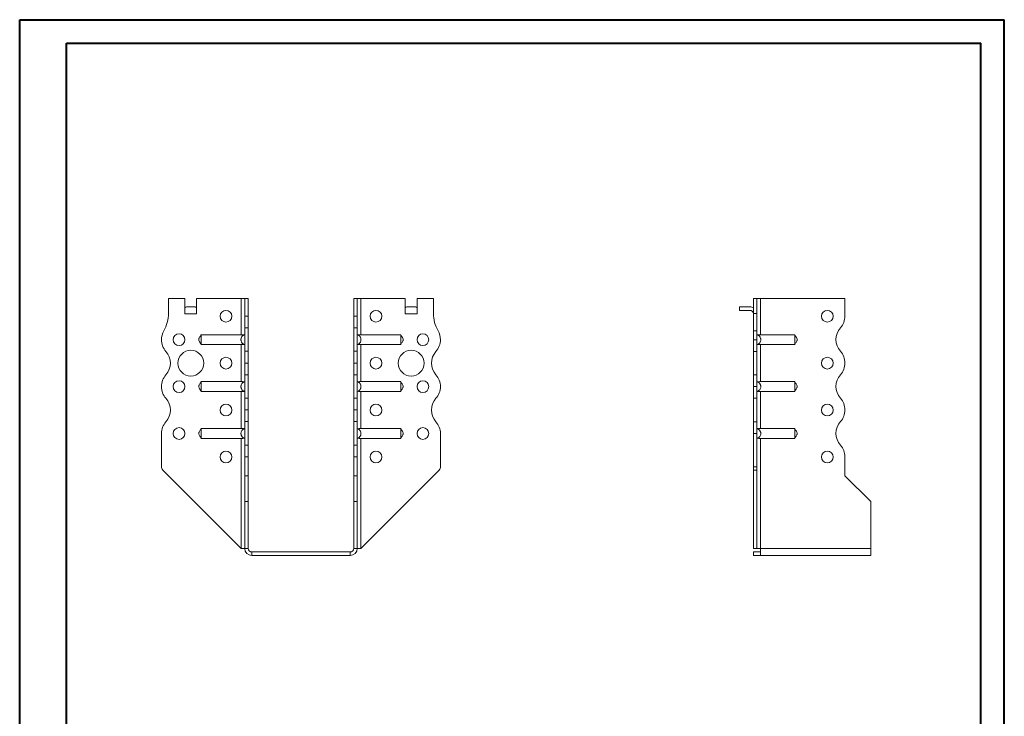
# Model space of a CAD drawing. Header units: millimetres. Extents: x 0 to 210, y 0 to 297.
# Tile 2 of 2: x 0 to 210, y 149 to 297. Entities that reach past the tile are written whole.
import ezdxf

# ---------------------------------------------------------------- set-up
doc = ezdxf.new("R2010")
doc.units = ezdxf.units.MM

msp = doc.modelspace()

# ---------------------------------------------------------------- linework, layer by layer
at = {"color": 7, "linetype": 'Continuous', "lineweight": 40}
for p, q in [((0.08, 0.21), (0.08, 297.21)), ((0.08, 297.21), (210.08, 297.21)), ((210.08, 0.21), (210.08, 297.21)), ((210.08, 292.21), (210.08, 297.21)), ((10.08, 292.21), (205.08, 292.21)), ((10.08, 5.21), (10.08, 292.21)), ((205.08, 5.21), (205.08, 292.21))]:
    msp.add_line(p, q, dxfattribs=at)
at = {"color": 7, "linetype": 'Continuous', "lineweight": 15}
for p, q in [((35.32, 237.75), (31.82, 237.75)), ((31.82, 237.75), (31.82, 234.61)), ((35.32, 234.5), (35.32, 237.75)), ((37.82, 234.5), (37.82, 237.75)), ((47.32, 237.75), (37.82, 237.75)), ((47.32, 237.75), (47.32, 230.06)), ((48.07, 237.75), (47.32, 237.75)), ((48.82, 237.75), (48.07, 237.75)), ((48.07, 234.03), (48.07, 237.75)), ((48.82, 234.03), (48.82, 237.75)), ((71.32, 237.75), (72.07, 237.75)), ((71.32, 234.03), (71.32, 237.75)), ((72.07, 234.03), (72.07, 237.75)), ((72.82, 237.75), (72.07, 237.75)), ((72.82, 230.06), (72.82, 237.75)), ((72.82, 237.75), (82.32, 237.75)), ((82.32, 234.5), (82.32, 237.75)), ((84.82, 234.5), (84.82, 237.75)), ((84.82, 237.75), (88.32, 237.75)), ((88.32, 237.75), (88.32, 234.61)), ((157.33, 237.75), (156.58, 237.75)), ((156.58, 237.75), (156.58, 234.61)), ((157.33, 237.75), (157.33, 234.61)), ((158.08, 237.75), (157.33, 237.75)), ((158.08, 230.06), (158.08, 237.75)), ((176.08, 237.75), (158.08, 237.75)), ((176.08, 234.03), (176.08, 237.75)), ((35.63, 236), (37.51, 236)), ((82.63, 236), (84.51, 236)), ((153.58, 236), (153.58, 235.25)), ((153.58, 236), (155.83, 236)), ((155.83, 235.25), (153.58, 235.25)), ((35.32, 234.5), (37.82, 234.5)), ((48.07, 234.03), (48.82, 234.03)), ((48.07, 231.53), (48.07, 234.03)), ((48.82, 234.03), (48.82, 231.53)), ((71.32, 234.03), (72.07, 234.03)), ((71.32, 231.53), (71.32, 234.03)), ((72.07, 234.03), (72.07, 231.53)), ((82.32, 234.5), (84.82, 234.5)), ((156.58, 234.61), (157.33, 234.61)), ((156.58, 230.87), (156.58, 234.61)), ((157.33, 234.61), (157.33, 230.87)), ((48.82, 231.53), (48.07, 231.53)), ((48.07, 231.53), (48.07, 226.53)), ((48.82, 226.53), (48.82, 231.53)), ((72.07, 231.53), (71.32, 231.53)), ((71.32, 226.53), (71.32, 231.53)), ((72.07, 226.53), (72.07, 231.53)), ((47.32, 230.06), (38.77, 230.06)), ((72.82, 230.06), (81.37, 230.06)), ((156.58, 229), (156.58, 230.87)), ((156.58, 230.87), (157.33, 230.87)), ((156.58, 229), (157.33, 229)), ((156.58, 226.5), (156.58, 229)), ((157.33, 230.87), (157.33, 229)), ((157.33, 229), (157.33, 226.5)), ((158.08, 230.06), (165.4, 230.06)), ((47.32, 227.95), (38.77, 227.95)), ((47.32, 227.95), (47.32, 220.06)), ((72.82, 227.95), (81.37, 227.95)), ((72.82, 220.06), (72.82, 227.95)), ((158.08, 227.95), (165.4, 227.95)), ((158.08, 220.06), (158.08, 227.95)), ((48.07, 226.53), (48.82, 226.53)), ((48.07, 224.03), (48.07, 226.53)), ((48.82, 226.53), (48.82, 224.03)), ((71.32, 226.53), (72.07, 226.53)), ((71.32, 224.03), (71.32, 226.53)), ((72.07, 226.53), (72.07, 224.03)), ((157.33, 226.5), (156.58, 226.5)), ((156.58, 221.5), (156.58, 226.5)), ((157.33, 221.5), (157.33, 226.5)), ((48.07, 224.03), (48.82, 224.03)), ((48.07, 221.53), (48.07, 224.03)), ((48.82, 224.03), (48.07, 224.03)), ((48.07, 224.03), (48.07, 224.03)), ((48.82, 224.03), (48.82, 221.53)), ((48.82, 224.03), (48.82, 224.03)), ((72.07, 224.03), (71.32, 224.03)), ((71.32, 224.03), (72.07, 224.03)), ((71.32, 221.53), (71.32, 224.03)), ((71.32, 224.03), (71.32, 224.03)), ((72.07, 224.03), (72.07, 221.53)), ((72.07, 224.03), (72.07, 224.03)), ((176.08, 224.03), (176.08, 224.03)), ((48.82, 221.53), (48.07, 221.53)), ((48.07, 221.53), (48.07, 216.53)), ((48.82, 216.53), (48.82, 221.53)), ((72.07, 221.53), (71.32, 221.53)), ((71.32, 216.53), (71.32, 221.53)), ((72.07, 216.53), (72.07, 221.53)), ((156.58, 221.5), (157.33, 221.5)), ((156.58, 219), (156.58, 221.5)), ((157.33, 221.5), (157.33, 219)), ((47.32, 220.06), (38.77, 220.06)), ((72.82, 220.06), (81.37, 220.06)), ((89.82, 219), (89.82, 219)), ((157.33, 219), (156.58, 219)), ((156.58, 216.5), (156.58, 219)), ((157.33, 219), (157.33, 216.5)), ((158.08, 220.06), (165.4, 220.06)), ((47.32, 217.95), (38.77, 217.95)), ((47.32, 217.95), (47.32, 210.06)), ((48.07, 216.53), (48.82, 216.53)), ((48.07, 214.03), (48.07, 216.53)), ((48.82, 216.53), (48.82, 214.03)), ((71.32, 216.53), (72.07, 216.53)), ((71.32, 214.03), (71.32, 216.53)), ((72.07, 216.53), (72.07, 214.03)), ((72.82, 217.95), (81.37, 217.95)), ((72.82, 210.06), (72.82, 217.95)), ((157.33, 216.5), (156.58, 216.5)), ((156.58, 211.5), (156.58, 216.5)), ((157.33, 211.5), (157.33, 216.5)), ((158.08, 217.95), (165.4, 217.95)), ((158.08, 210.06), (158.08, 217.95)), ((48.07, 214.03), (48.82, 214.03)), ((48.07, 211.53), (48.07, 214.03)), ((48.82, 214.03), (48.07, 214.03)), ((48.07, 214.03), (48.07, 214.03)), ((48.82, 214.03), (48.82, 211.53)), ((48.82, 214.03), (48.82, 214.03)), ((71.32, 214.03), (72.07, 214.03)), ((71.32, 211.53), (71.32, 214.03)), ((72.07, 214.03), (71.32, 214.03)), ((71.32, 214.03), (71.32, 214.03)), ((72.07, 214.03), (72.07, 211.53)), ((72.07, 214.03), (72.07, 214.03)), ((176.08, 214.03), (176.08, 214.03)), ((47.32, 210.06), (38.77, 210.06)), ((48.82, 211.53), (48.07, 211.53)), ((48.07, 211.53), (48.07, 206.53)), ((48.82, 206.53), (48.82, 211.53)), ((72.07, 211.53), (71.32, 211.53)), ((71.32, 206.53), (71.32, 211.53)), ((72.07, 206.53), (72.07, 211.53)), ((72.82, 210.06), (81.37, 210.06)), ((156.58, 211.5), (157.33, 211.5)), ((156.58, 209), (156.58, 211.5)), ((157.33, 211.5), (157.33, 209)), ((158.08, 210.06), (165.4, 210.06)), ((30.32, 209), (30.32, 201.92)), ((47.32, 207.95), (38.77, 207.95)), ((47.32, 207.95), (47.32, 184.5)), ((72.82, 207.95), (81.37, 207.95)), ((72.82, 184.5), (72.82, 207.95)), ((89.82, 209), (89.82, 201.92)), ((157.33, 209), (156.58, 209)), ((156.58, 209), (156.58, 201.92)), ((157.33, 209), (157.33, 201.92)), ((158.08, 207.95), (165.4, 207.95)), ((158.08, 184.5), (158.08, 207.95)), ((48.07, 206.53), (48.82, 206.53)), ((48.07, 204.03), (48.07, 206.53)), ((48.82, 206.53), (48.82, 204.03)), ((71.32, 206.53), (72.07, 206.53)), ((71.32, 204.03), (71.32, 206.53)), ((72.07, 206.53), (72.07, 204.03)), ((48.82, 204.03), (48.07, 204.03)), ((48.07, 200), (48.07, 204.03)), ((48.82, 200), (48.82, 204.03)), ((72.07, 204.03), (71.32, 204.03)), ((71.32, 200), (71.32, 204.03)), ((72.07, 200), (72.07, 204.03)), ((176.08, 200), (176.08, 204.03)), ((156.58, 201.92), (157.33, 201.92)), ((156.58, 201.21), (156.58, 201.92)), ((157.33, 201.92), (157.33, 201.21)), ((47.32, 184.5), (30.61, 201.21)), ((48.82, 200), (48.07, 200)), ((48.07, 194.5), (48.07, 200)), ((48.82, 194.5), (48.82, 200)), ((71.32, 200), (72.07, 200)), ((71.32, 194.5), (71.32, 200)), ((72.07, 194.5), (72.07, 200)), ((72.82, 184.5), (89.53, 201.21)), ((157.33, 201.21), (156.58, 201.21)), ((156.58, 184.5), (156.58, 201.21)), ((157.33, 184.5), (157.33, 201.21)), ((181.58, 194.5), (176.08, 200)), ((48.07, 194.5), (48.82, 194.5)), ((48.07, 184.5), (48.07, 194.5)), ((48.82, 184.5), (48.82, 194.5)), ((71.32, 194.5), (72.07, 194.5)), ((71.32, 184.5), (71.32, 194.5)), ((72.07, 184.5), (72.07, 194.5)), ((181.58, 184.5), (181.58, 194.5)), ((47.32, 184.5), (48.07, 184.5)), ((48.07, 184.5), (48.82, 184.5)), ((49.57, 183.75), (49.57, 183)), ((70.57, 183.75), (49.57, 183.75)), ((70.57, 183), (49.57, 183)), ((70.57, 183.75), (70.57, 183)), ((71.32, 184.5), (72.07, 184.5)), ((72.07, 184.5), (72.82, 184.5)), ((157.33, 184.5), (156.58, 184.5)), ((156.58, 183.75), (156.58, 183)), ((158.08, 183.75), (156.58, 183.75)), ((158.08, 183), (156.58, 183)), ((157.33, 184.5), (158.08, 184.5)), ((181.58, 184.5), (158.08, 184.5)), ((158.08, 184.5), (158.08, 183)), ((181.58, 183), (158.08, 183)), ((181.58, 184.5), (181.58, 183))]:
    msp.add_line(p, q, dxfattribs=at)
for centre, radius in [((44.07, 234), 1.25), ((76.07, 234), 1.25), ((172.33, 234), 1.25), ((34.07, 229), 1.25), ((86.07, 229), 1.25), ((36.57, 224), 2.75), ((44.07, 224), 1.25), ((76.07, 224), 1.25), ((83.57, 224), 2.75), ((172.33, 224), 1.25), ((34.07, 219), 1.25), ((86.07, 219), 1.25), ((44.07, 214), 1.25), ((76.07, 214), 1.25), ((172.33, 214), 1.25), ((34.07, 209), 1.25), ((86.07, 209), 1.25), ((44.07, 204), 1.25), ((76.07, 204), 1.25), ((172.33, 204), 1.25)]:
    msp.add_circle(centre, radius, dxfattribs=at)
for centre, radius, start, end in [((155.83, 234.5), 1.5, 60, 90), ((155.83, 234.5), 0.75, 0, 90), ((24.32, 234.61), 7.5, 330.0736, 0), ((95.82, 234.61), 7.5, 180, 209.9264), ((172.33, 234.03), 3.75, 318.1877, 0), ((177.92, 229.03), 3.75, 138.1877, 221.8123), ((34.07, 229), 3.75, 150.0736, 179.9591), ((34.07, 229), 3.75, 180, 221.8123), ((86.07, 229), 3.75, 318.1877, 0), ((86.07, 229), 3.75, 0.0409, 29.9264), ((28.48, 224), 3.75, 318.1863, 41.8123), ((91.66, 224), 3.75, 138.1877, 221.8196), ((172.33, 224.03), 3.75, 0, 41.8123), ((172.33, 224.03), 3.75, 318.1804, 0), ((34.07, 219), 3.75, 138.1863, 180), ((86.07, 219), 3.75, 0, 41.8196), ((177.92, 219.03), 3.75, 138.1804, 221.8123), ((34.07, 219), 3.75, 180, 221.8137), ((86.07, 219), 3.75, 318.1877, 0), ((28.48, 214), 3.75, 318.1877, 41.8137), ((91.66, 214), 3.75, 138.1877, 221.8123), ((172.33, 214.03), 3.75, 0, 41.8123), ((172.33, 214.03), 3.75, 318.1804, 0), ((34.07, 209), 3.75, 138.1877, 180), ((86.07, 209), 3.75, 0, 41.8123), ((177.92, 209.03), 3.75, 138.1804, 221.8123), ((172.33, 204.03), 3.75, 0, 41.8123), ((31.32, 201.92), 1, 180, 225), ((88.82, 201.92), 1, 315, 0), ((49.57, 184.5), 1.5, 180, 270), ((49.57, 184.5), 0.75, 180, 270), ((70.57, 184.5), 0.75, 270, 360), ((70.57, 184.5), 1.5, 270, 360)]:
    msp.add_arc(centre, radius, start, end, dxfattribs=at)
for centre, start_param, end_param in [((35.63, 234.5), 0, 0.523599), ((37.51, 234.5), 5.759587, 6.283185), ((82.63, 234.5), 0, 0.523599), ((84.51, 234.5), 5.759587, 6.283185)]:
    msp.add_ellipse(centre, major_axis=(0, 1.5), ratio=0.416667, start_param=start_param, end_param=end_param, dxfattribs=at)
for points, knots in [([(38.77, 230), (38.75, 229.96), (38.72, 229.91), (38.64, 229.77), (38.5, 229.57), (38.36, 229.35), (38.28, 229.16), (38.26, 229.02), (38.28, 228.8), (38.41, 228.58), (38.56, 228.35), (38.69, 228.18), (38.74, 228.07), (38.77, 228)], [0, 0, 0, 0, 0.088139, 0.117704, 0.245169, 0.377665, 0.439117, 0.496208, 0.551738, 0.710391, 0.810032, 0.893588, 1, 1, 1, 1]), ([(38.77, 230.06), (38.77, 230.05), (38.77, 230.03), (38.77, 229.97), (38.77, 229.94), (38.77, 229.88), (38.77, 229.84), (38.77, 229.76), (38.77, 229.71), (38.77, 229.62), (38.77, 229.57), (38.77, 229.47), (38.77, 229.41), (38.77, 229.3), (38.77, 229.24), (38.77, 229.12), (38.77, 229.06), (38.77, 228.89), (38.77, 228.77), (38.77, 228.54), (38.77, 228.44), (38.77, 228.25), (38.77, 228.17), (38.77, 228.06), (38.77, 228.03), (38.77, 227.98), (38.77, 227.96), (38.77, 227.95)], [0, 0, 0, 0, 0.0625, 0.0625, 0.125, 0.125, 0.1875, 0.1875, 0.25, 0.25, 0.3125, 0.3125, 0.375, 0.375, 0.4375, 0.4375, 0.5, 0.5, 0.625, 0.625, 0.75, 0.75, 0.875, 0.875, 0.9375, 0.9375, 1, 1, 1, 1]), ([(48.07, 227.95), (48.01, 227.96), (47.95, 227.98), (47.85, 228.03), (47.79, 228.06), (47.7, 228.13), (47.65, 228.17), (47.57, 228.25), (47.53, 228.29), (47.45, 228.39), (47.42, 228.44), (47.37, 228.54), (47.34, 228.6), (47.31, 228.71), (47.29, 228.77), (47.27, 228.88), (47.27, 228.94), (47.27, 229.06), (47.27, 229.12), (47.29, 229.24), (47.31, 229.3), (47.36, 229.47), (47.42, 229.57), (47.56, 229.76), (47.65, 229.84), (47.79, 229.94), (47.85, 229.97), (47.95, 230.03), (48.01, 230.05), (48.07, 230.06)], [0, 0, 0, 0, 0.0625, 0.0625, 0.125, 0.125, 0.1875, 0.1875, 0.25, 0.25, 0.3125, 0.3125, 0.375, 0.375, 0.4375, 0.4375, 0.5, 0.5, 0.5625, 0.5625, 0.625, 0.625, 0.75, 0.75, 0.875, 0.875, 0.9375, 0.9375, 1, 1, 1, 1]), ([(47.32, 230.06), (47.37, 230.06), (47.42, 230.06), (47.52, 230.06), (47.56, 230.05), (47.65, 230.04), (47.7, 230.03), (47.78, 230.01), (47.82, 229.99), (47.85, 229.97)], [0, 0, 0, 0, 0.25, 0.25, 0.5, 0.5, 0.75, 0.75, 1, 1, 1, 1]), ([(72.07, 227.95), (72.13, 227.96), (72.18, 227.98), (72.29, 228.03), (72.34, 228.06), (72.44, 228.13), (72.48, 228.17), (72.57, 228.25), (72.61, 228.29), (72.68, 228.39), (72.71, 228.44), (72.77, 228.54), (72.79, 228.6), (72.83, 228.71), (72.84, 228.77), (72.86, 228.88), (72.87, 228.94), (72.87, 229.06), (72.86, 229.12), (72.84, 229.24), (72.83, 229.3), (72.77, 229.47), (72.72, 229.57), (72.57, 229.76), (72.49, 229.84), (72.34, 229.94), (72.29, 229.97), (72.18, 230.03), (72.13, 230.05), (72.07, 230.06)], [0, 0, 0, 0, 0.0625, 0.0625, 0.125, 0.125, 0.1875, 0.1875, 0.25, 0.25, 0.3125, 0.3125, 0.375, 0.375, 0.4375, 0.4375, 0.5, 0.5, 0.5625, 0.5625, 0.625, 0.625, 0.75, 0.75, 0.875, 0.875, 0.9375, 0.9375, 1, 1, 1, 1]), ([(72.82, 230.06), (72.77, 230.06), (72.72, 230.06), (72.62, 230.06), (72.57, 230.05), (72.48, 230.04), (72.44, 230.03), (72.36, 230.01), (72.32, 229.99), (72.29, 229.97)], [0, 0, 0, 0, 0.25, 0.25, 0.5, 0.5, 0.75, 0.75, 1, 1, 1, 1]), ([(81.37, 230.06), (81.37, 230.05), (81.37, 230.03), (81.37, 229.97), (81.37, 229.94), (81.37, 229.88), (81.37, 229.84), (81.37, 229.76), (81.37, 229.71), (81.37, 229.62), (81.37, 229.57), (81.37, 229.47), (81.37, 229.41), (81.37, 229.3), (81.37, 229.24), (81.37, 229.12), (81.37, 229.06), (81.37, 228.89), (81.37, 228.77), (81.37, 228.54), (81.37, 228.44), (81.37, 228.25), (81.37, 228.17), (81.37, 228.06), (81.37, 228.03), (81.37, 227.98), (81.37, 227.96), (81.37, 227.95)], [0, 0, 0, 0, 0.0625, 0.0625, 0.125, 0.125, 0.1875, 0.1875, 0.25, 0.25, 0.3125, 0.3125, 0.375, 0.375, 0.4375, 0.4375, 0.5, 0.5, 0.625, 0.625, 0.75, 0.75, 0.875, 0.875, 0.9375, 0.9375, 1, 1, 1, 1]), ([(81.37, 228), (81.39, 228.04), (81.41, 228.1), (81.5, 228.24), (81.64, 228.44), (81.78, 228.65), (81.85, 228.84), (81.87, 228.98), (81.85, 229.2), (81.73, 229.43), (81.58, 229.66), (81.45, 229.83), (81.4, 229.94), (81.37, 230)], [0, 0, 0, 0, 0.08812, 0.117664, 0.245102, 0.37762, 0.43908, 0.496176, 0.55171, 0.710373, 0.81002, 0.893581, 1, 1, 1, 1]), ([(157.33, 230.06), (157.39, 230.05), (157.44, 230.03), (157.55, 229.97), (157.6, 229.94), (157.7, 229.88), (157.75, 229.84), (157.83, 229.76), (157.87, 229.71), (157.94, 229.62), (157.98, 229.57), (158.03, 229.47), (158.05, 229.41), (158.09, 229.3), (158.11, 229.24), (158.13, 229.12), (158.13, 229.06), (158.13, 228.89), (158.11, 228.77), (158.04, 228.54), (157.98, 228.44), (157.84, 228.25), (157.75, 228.17), (157.6, 228.06), (157.55, 228.03), (157.44, 227.98), (157.39, 227.96), (157.33, 227.95)], [0, 0, 0, 0, 0.0625, 0.0625, 0.125, 0.125, 0.1875, 0.1875, 0.25, 0.25, 0.3125, 0.3125, 0.375, 0.375, 0.4375, 0.4375, 0.5, 0.5, 0.625, 0.625, 0.75, 0.75, 0.875, 0.875, 0.9375, 0.9375, 1, 1, 1, 1]), ([(157.55, 229.97), (157.58, 229.99), (157.62, 230.01), (157.7, 230.03), (157.74, 230.04), (157.88, 230.06), (157.98, 230.06), (158.08, 230.06)], [0, 0, 0, 0, 0.25, 0.25, 0.5, 0.5, 1, 1, 1, 1]), ([(165.4, 227.95), (165.4, 227.96), (165.4, 227.98), (165.4, 228.03), (165.4, 228.06), (165.4, 228.13), (165.4, 228.17), (165.4, 228.25), (165.4, 228.29), (165.4, 228.39), (165.4, 228.44), (165.4, 228.54), (165.4, 228.6), (165.4, 228.71), (165.4, 228.77), (165.4, 228.88), (165.4, 228.94), (165.4, 229.06), (165.4, 229.12), (165.4, 229.24), (165.4, 229.3), (165.4, 229.47), (165.4, 229.57), (165.4, 229.76), (165.4, 229.84), (165.4, 229.94), (165.4, 229.97), (165.4, 230.03), (165.4, 230.05), (165.4, 230.06)], [0, 0, 0, 0, 0.0625, 0.0625, 0.125, 0.125, 0.1875, 0.1875, 0.25, 0.25, 0.3125, 0.3125, 0.375, 0.375, 0.4375, 0.4375, 0.5, 0.5, 0.5625, 0.5625, 0.625, 0.625, 0.75, 0.75, 0.875, 0.875, 0.9375, 0.9375, 1, 1, 1, 1]), ([(165.4, 228), (165.42, 228.04), (165.44, 228.1), (165.53, 228.24), (165.67, 228.44), (165.8, 228.65), (165.88, 228.84), (165.9, 228.98), (165.88, 229.2), (165.76, 229.43), (165.6, 229.66), (165.47, 229.83), (165.42, 229.94), (165.4, 230)], [0, 0, 0, 0, 0.088139, 0.117704, 0.24517, 0.377665, 0.439117, 0.496208, 0.551739, 0.710391, 0.810032, 0.893588, 1, 1, 1, 1]), ([(47.85, 228.03), (47.82, 228.02), (47.78, 228), (47.7, 227.98), (47.65, 227.97), (47.52, 227.95), (47.42, 227.95), (47.32, 227.95)], [0, 0, 0, 0, 0.25, 0.25, 0.5, 0.5, 1, 1, 1, 1]), ([(72.29, 228.03), (72.32, 228.02), (72.36, 228), (72.44, 227.98), (72.48, 227.97), (72.62, 227.95), (72.72, 227.95), (72.82, 227.95)], [0, 0, 0, 0, 0.25, 0.25, 0.5, 0.5, 1, 1, 1, 1]), ([(158.08, 227.95), (158.03, 227.95), (157.98, 227.95), (157.88, 227.95), (157.83, 227.96), (157.74, 227.97), (157.7, 227.98), (157.62, 228), (157.58, 228.02), (157.55, 228.03)], [0, 0, 0, 0, 0.25, 0.25, 0.5, 0.5, 0.75, 0.75, 1, 1, 1, 1]), ([(38.77, 220), (38.75, 219.96), (38.72, 219.91), (38.64, 219.77), (38.5, 219.57), (38.36, 219.35), (38.28, 219.16), (38.26, 219.02), (38.28, 218.8), (38.41, 218.58), (38.56, 218.35), (38.69, 218.18), (38.74, 218.07), (38.77, 218)], [0, 0, 0, 0, 0.088139, 0.117704, 0.245169, 0.377665, 0.439115, 0.496208, 0.551739, 0.71039, 0.810031, 0.893586, 1, 1, 1, 1]), ([(38.77, 220.06), (38.77, 220.05), (38.77, 220.03), (38.77, 219.97), (38.77, 219.94), (38.77, 219.88), (38.77, 219.84), (38.77, 219.76), (38.77, 219.71), (38.77, 219.62), (38.77, 219.57), (38.77, 219.47), (38.77, 219.41), (38.77, 219.3), (38.77, 219.24), (38.77, 219.12), (38.77, 219.06), (38.77, 218.89), (38.77, 218.77), (38.77, 218.54), (38.77, 218.44), (38.77, 218.25), (38.77, 218.17), (38.77, 218.06), (38.77, 218.03), (38.77, 217.98), (38.77, 217.96), (38.77, 217.95)], [0, 0, 0, 0, 0.0625, 0.0625, 0.125, 0.125, 0.1875, 0.1875, 0.25, 0.25, 0.3125, 0.3125, 0.375, 0.375, 0.4375, 0.4375, 0.5, 0.5, 0.625, 0.625, 0.75, 0.75, 0.875, 0.875, 0.9375, 0.9375, 1, 1, 1, 1]), ([(48.07, 217.95), (48.01, 217.96), (47.95, 217.98), (47.85, 218.03), (47.79, 218.06), (47.7, 218.13), (47.65, 218.17), (47.57, 218.25), (47.53, 218.29), (47.45, 218.39), (47.42, 218.44), (47.37, 218.54), (47.34, 218.6), (47.31, 218.71), (47.29, 218.77), (47.27, 218.88), (47.27, 218.94), (47.27, 219.06), (47.27, 219.12), (47.29, 219.24), (47.31, 219.3), (47.36, 219.47), (47.42, 219.57), (47.56, 219.76), (47.65, 219.84), (47.79, 219.94), (47.85, 219.97), (47.95, 220.03), (48.01, 220.05), (48.07, 220.06)], [0, 0, 0, 0, 0.0625, 0.0625, 0.125, 0.125, 0.1875, 0.1875, 0.25, 0.25, 0.3125, 0.3125, 0.375, 0.375, 0.4375, 0.4375, 0.5, 0.5, 0.5625, 0.5625, 0.625, 0.625, 0.75, 0.75, 0.875, 0.875, 0.9375, 0.9375, 1, 1, 1, 1]), ([(47.32, 220.06), (47.37, 220.06), (47.42, 220.06), (47.52, 220.06), (47.56, 220.05), (47.65, 220.04), (47.7, 220.03), (47.78, 220.01), (47.82, 219.99), (47.85, 219.97)], [0, 0, 0, 0, 0.25, 0.25, 0.5, 0.5, 0.75, 0.75, 1, 1, 1, 1]), ([(72.07, 217.95), (72.13, 217.96), (72.18, 217.98), (72.29, 218.03), (72.34, 218.06), (72.44, 218.13), (72.48, 218.17), (72.57, 218.25), (72.61, 218.29), (72.68, 218.39), (72.71, 218.44), (72.77, 218.54), (72.79, 218.6), (72.83, 218.71), (72.84, 218.77), (72.86, 218.88), (72.87, 218.94), (72.87, 219.06), (72.86, 219.12), (72.84, 219.24), (72.83, 219.3), (72.77, 219.47), (72.72, 219.57), (72.57, 219.76), (72.49, 219.84), (72.34, 219.94), (72.29, 219.97), (72.18, 220.03), (72.13, 220.05), (72.07, 220.06)], [0, 0, 0, 0, 0.0625, 0.0625, 0.125, 0.125, 0.1875, 0.1875, 0.25, 0.25, 0.3125, 0.3125, 0.375, 0.375, 0.4375, 0.4375, 0.5, 0.5, 0.5625, 0.5625, 0.625, 0.625, 0.75, 0.75, 0.875, 0.875, 0.9375, 0.9375, 1, 1, 1, 1]), ([(72.82, 220.06), (72.77, 220.06), (72.72, 220.06), (72.62, 220.06), (72.57, 220.05), (72.48, 220.04), (72.44, 220.03), (72.36, 220.01), (72.32, 219.99), (72.29, 219.97)], [0, 0, 0, 0, 0.25, 0.25, 0.5, 0.5, 0.75, 0.75, 1, 1, 1, 1]), ([(81.37, 220.06), (81.37, 220.05), (81.37, 220.03), (81.37, 219.97), (81.37, 219.94), (81.37, 219.88), (81.37, 219.84), (81.37, 219.76), (81.37, 219.71), (81.37, 219.62), (81.37, 219.57), (81.37, 219.47), (81.37, 219.41), (81.37, 219.3), (81.37, 219.24), (81.37, 219.12), (81.37, 219.06), (81.37, 218.89), (81.37, 218.77), (81.37, 218.54), (81.37, 218.44), (81.37, 218.25), (81.37, 218.17), (81.37, 218.06), (81.37, 218.03), (81.37, 217.98), (81.37, 217.96), (81.37, 217.95)], [0, 0, 0, 0, 0.0625, 0.0625, 0.125, 0.125, 0.1875, 0.1875, 0.25, 0.25, 0.3125, 0.3125, 0.375, 0.375, 0.4375, 0.4375, 0.5, 0.5, 0.625, 0.625, 0.75, 0.75, 0.875, 0.875, 0.9375, 0.9375, 1, 1, 1, 1]), ([(81.37, 218), (81.39, 218.04), (81.41, 218.1), (81.5, 218.24), (81.64, 218.44), (81.78, 218.65), (81.85, 218.84), (81.87, 218.98), (81.85, 219.2), (81.73, 219.43), (81.58, 219.66), (81.45, 219.83), (81.4, 219.94), (81.37, 220)], [0, 0, 0, 0, 0.088121, 0.117665, 0.245103, 0.37762, 0.43908, 0.496178, 0.55171, 0.710373, 0.81002, 0.893581, 1, 1, 1, 1]), ([(157.33, 220.06), (157.39, 220.05), (157.44, 220.03), (157.55, 219.97), (157.6, 219.94), (157.7, 219.88), (157.75, 219.84), (157.83, 219.76), (157.87, 219.71), (157.94, 219.62), (157.98, 219.57), (158.03, 219.47), (158.05, 219.41), (158.09, 219.3), (158.11, 219.24), (158.13, 219.12), (158.13, 219.06), (158.13, 218.89), (158.11, 218.77), (158.04, 218.54), (157.98, 218.44), (157.84, 218.25), (157.75, 218.17), (157.6, 218.06), (157.55, 218.03), (157.44, 217.98), (157.39, 217.96), (157.33, 217.95)], [0, 0, 0, 0, 0.0625, 0.0625, 0.125, 0.125, 0.1875, 0.1875, 0.25, 0.25, 0.3125, 0.3125, 0.375, 0.375, 0.4375, 0.4375, 0.5, 0.5, 0.625, 0.625, 0.75, 0.75, 0.875, 0.875, 0.9375, 0.9375, 1, 1, 1, 1]), ([(157.55, 219.97), (157.58, 219.99), (157.62, 220.01), (157.7, 220.03), (157.74, 220.04), (157.88, 220.06), (157.98, 220.06), (158.08, 220.06)], [0, 0, 0, 0, 0.25, 0.25, 0.5, 0.5, 1, 1, 1, 1]), ([(165.4, 217.95), (165.4, 217.96), (165.4, 217.98), (165.4, 218.03), (165.4, 218.06), (165.4, 218.13), (165.4, 218.17), (165.4, 218.25), (165.4, 218.29), (165.4, 218.39), (165.4, 218.44), (165.4, 218.54), (165.4, 218.6), (165.4, 218.71), (165.4, 218.77), (165.4, 218.88), (165.4, 218.94), (165.4, 219.06), (165.4, 219.12), (165.4, 219.24), (165.4, 219.3), (165.4, 219.47), (165.4, 219.57), (165.4, 219.76), (165.4, 219.84), (165.4, 219.94), (165.4, 219.97), (165.4, 220.03), (165.4, 220.05), (165.4, 220.06)], [0, 0, 0, 0, 0.0625, 0.0625, 0.125, 0.125, 0.1875, 0.1875, 0.25, 0.25, 0.3125, 0.3125, 0.375, 0.375, 0.4375, 0.4375, 0.5, 0.5, 0.5625, 0.5625, 0.625, 0.625, 0.75, 0.75, 0.875, 0.875, 0.9375, 0.9375, 1, 1, 1, 1]), ([(165.4, 218), (165.42, 218.04), (165.44, 218.1), (165.53, 218.24), (165.67, 218.44), (165.8, 218.65), (165.88, 218.84), (165.9, 218.98), (165.88, 219.2), (165.76, 219.43), (165.6, 219.66), (165.47, 219.83), (165.42, 219.94), (165.4, 220)], [0, 0, 0, 0, 0.08814, 0.117705, 0.245171, 0.377665, 0.439117, 0.496209, 0.551738, 0.710391, 0.810032, 0.893587, 1, 1, 1, 1]), ([(47.85, 218.03), (47.82, 218.02), (47.78, 218), (47.7, 217.98), (47.65, 217.97), (47.52, 217.95), (47.42, 217.95), (47.32, 217.95)], [0, 0, 0, 0, 0.25, 0.25, 0.5, 0.5, 1, 1, 1, 1]), ([(72.29, 218.03), (72.32, 218.02), (72.36, 218), (72.44, 217.98), (72.48, 217.97), (72.62, 217.95), (72.72, 217.95), (72.82, 217.95)], [0, 0, 0, 0, 0.25, 0.25, 0.5, 0.5, 1, 1, 1, 1]), ([(158.08, 217.95), (158.03, 217.95), (157.98, 217.95), (157.88, 217.95), (157.83, 217.96), (157.74, 217.97), (157.7, 217.98), (157.62, 218), (157.58, 218.02), (157.55, 218.03)], [0, 0, 0, 0, 0.25, 0.25, 0.5, 0.5, 0.75, 0.75, 1, 1, 1, 1]), ([(38.77, 210), (38.75, 209.96), (38.72, 209.91), (38.64, 209.77), (38.5, 209.57), (38.36, 209.35), (38.28, 209.16), (38.26, 209.02), (38.28, 208.8), (38.41, 208.58), (38.56, 208.35), (38.69, 208.18), (38.74, 208.07), (38.77, 208)], [0, 0, 0, 0, 0.088139, 0.117704, 0.24517, 0.377665, 0.439117, 0.496209, 0.551738, 0.710391, 0.810032, 0.893588, 1, 1, 1, 1]), ([(38.77, 210.06), (38.77, 210.05), (38.77, 210.03), (38.77, 209.97), (38.77, 209.94), (38.77, 209.88), (38.77, 209.84), (38.77, 209.76), (38.77, 209.71), (38.77, 209.62), (38.77, 209.57), (38.77, 209.47), (38.77, 209.41), (38.77, 209.3), (38.77, 209.24), (38.77, 209.12), (38.77, 209.06), (38.77, 208.89), (38.77, 208.77), (38.77, 208.54), (38.77, 208.44), (38.77, 208.25), (38.77, 208.17), (38.77, 208.06), (38.77, 208.03), (38.77, 207.98), (38.77, 207.96), (38.77, 207.95)], [0, 0, 0, 0, 0.0625, 0.0625, 0.125, 0.125, 0.1875, 0.1875, 0.25, 0.25, 0.3125, 0.3125, 0.375, 0.375, 0.4375, 0.4375, 0.5, 0.5, 0.625, 0.625, 0.75, 0.75, 0.875, 0.875, 0.9375, 0.9375, 1, 1, 1, 1]), ([(48.07, 207.95), (48.01, 207.96), (47.95, 207.98), (47.85, 208.03), (47.79, 208.06), (47.7, 208.13), (47.65, 208.17), (47.57, 208.25), (47.53, 208.29), (47.45, 208.39), (47.42, 208.44), (47.37, 208.54), (47.34, 208.6), (47.31, 208.71), (47.29, 208.77), (47.27, 208.88), (47.27, 208.94), (47.27, 209.06), (47.27, 209.12), (47.29, 209.24), (47.31, 209.3), (47.36, 209.47), (47.42, 209.57), (47.56, 209.76), (47.65, 209.84), (47.79, 209.94), (47.85, 209.97), (47.95, 210.03), (48.01, 210.05), (48.07, 210.06)], [0, 0, 0, 0, 0.0625, 0.0625, 0.125, 0.125, 0.1875, 0.1875, 0.25, 0.25, 0.3125, 0.3125, 0.375, 0.375, 0.4375, 0.4375, 0.5, 0.5, 0.5625, 0.5625, 0.625, 0.625, 0.75, 0.75, 0.875, 0.875, 0.9375, 0.9375, 1, 1, 1, 1]), ([(47.32, 210.06), (47.37, 210.06), (47.42, 210.06), (47.52, 210.06), (47.56, 210.05), (47.65, 210.04), (47.7, 210.03), (47.78, 210.01), (47.82, 209.99), (47.85, 209.97)], [0, 0, 0, 0, 0.25, 0.25, 0.5, 0.5, 0.75, 0.75, 1, 1, 1, 1]), ([(72.07, 207.95), (72.13, 207.96), (72.18, 207.98), (72.29, 208.03), (72.34, 208.06), (72.44, 208.13), (72.48, 208.17), (72.57, 208.25), (72.61, 208.29), (72.68, 208.39), (72.71, 208.44), (72.77, 208.54), (72.79, 208.6), (72.83, 208.71), (72.84, 208.77), (72.86, 208.88), (72.87, 208.94), (72.87, 209.06), (72.86, 209.12), (72.84, 209.24), (72.83, 209.3), (72.77, 209.47), (72.72, 209.57), (72.57, 209.76), (72.49, 209.84), (72.34, 209.94), (72.29, 209.97), (72.18, 210.03), (72.13, 210.05), (72.07, 210.06)], [0, 0, 0, 0, 0.0625, 0.0625, 0.125, 0.125, 0.1875, 0.1875, 0.25, 0.25, 0.3125, 0.3125, 0.375, 0.375, 0.4375, 0.4375, 0.5, 0.5, 0.5625, 0.5625, 0.625, 0.625, 0.75, 0.75, 0.875, 0.875, 0.9375, 0.9375, 1, 1, 1, 1]), ([(72.82, 210.06), (72.77, 210.06), (72.72, 210.06), (72.62, 210.06), (72.57, 210.05), (72.48, 210.04), (72.44, 210.03), (72.36, 210.01), (72.32, 209.99), (72.29, 209.97)], [0, 0, 0, 0, 0.25, 0.25, 0.5, 0.5, 0.75, 0.75, 1, 1, 1, 1]), ([(81.37, 210.06), (81.37, 210.05), (81.37, 210.03), (81.37, 209.97), (81.37, 209.94), (81.37, 209.88), (81.37, 209.84), (81.37, 209.76), (81.37, 209.71), (81.37, 209.62), (81.37, 209.57), (81.37, 209.47), (81.37, 209.41), (81.37, 209.3), (81.37, 209.24), (81.37, 209.12), (81.37, 209.06), (81.37, 208.89), (81.37, 208.77), (81.37, 208.54), (81.37, 208.44), (81.37, 208.25), (81.37, 208.17), (81.37, 208.06), (81.37, 208.03), (81.37, 207.98), (81.37, 207.96), (81.37, 207.95)], [0, 0, 0, 0, 0.0625, 0.0625, 0.125, 0.125, 0.1875, 0.1875, 0.25, 0.25, 0.3125, 0.3125, 0.375, 0.375, 0.4375, 0.4375, 0.5, 0.5, 0.625, 0.625, 0.75, 0.75, 0.875, 0.875, 0.9375, 0.9375, 1, 1, 1, 1]), ([(81.37, 208), (81.39, 208.04), (81.41, 208.1), (81.5, 208.24), (81.64, 208.44), (81.78, 208.65), (81.85, 208.84), (81.87, 208.98), (81.85, 209.2), (81.73, 209.43), (81.58, 209.66), (81.45, 209.83), (81.4, 209.94), (81.37, 210)], [0, 0, 0, 0, 0.0881198, 0.1176644, 0.2451023, 0.3776199, 0.4390796, 0.4961764, 0.5517105, 0.7103725, 0.8100196, 0.8935808, 1, 1, 1, 1]), ([(157.33, 210.06), (157.39, 210.05), (157.44, 210.03), (157.55, 209.97), (157.6, 209.94), (157.7, 209.88), (157.75, 209.84), (157.83, 209.76), (157.87, 209.71), (157.94, 209.62), (157.98, 209.57), (158.03, 209.47), (158.05, 209.41), (158.09, 209.3), (158.11, 209.24), (158.13, 209.12), (158.13, 209.06), (158.13, 208.89), (158.11, 208.77), (158.04, 208.54), (157.98, 208.44), (157.84, 208.25), (157.75, 208.17), (157.6, 208.06), (157.55, 208.03), (157.44, 207.98), (157.39, 207.96), (157.33, 207.95)], [0, 0, 0, 0, 0.0625, 0.0625, 0.125, 0.125, 0.1875, 0.1875, 0.25, 0.25, 0.3125, 0.3125, 0.375, 0.375, 0.4375, 0.4375, 0.5, 0.5, 0.625, 0.625, 0.75, 0.75, 0.875, 0.875, 0.9375, 0.9375, 1, 1, 1, 1]), ([(157.55, 209.97), (157.58, 209.99), (157.62, 210.01), (157.7, 210.03), (157.74, 210.04), (157.88, 210.06), (157.98, 210.06), (158.08, 210.06)], [0, 0, 0, 0, 0.25, 0.25, 0.5, 0.5, 1, 1, 1, 1]), ([(165.4, 207.95), (165.4, 207.96), (165.4, 207.98), (165.4, 208.03), (165.4, 208.06), (165.4, 208.13), (165.4, 208.17), (165.4, 208.25), (165.4, 208.29), (165.4, 208.39), (165.4, 208.44), (165.4, 208.54), (165.4, 208.6), (165.4, 208.71), (165.4, 208.77), (165.4, 208.88), (165.4, 208.94), (165.4, 209.06), (165.4, 209.12), (165.4, 209.24), (165.4, 209.3), (165.4, 209.47), (165.4, 209.57), (165.4, 209.76), (165.4, 209.84), (165.4, 209.94), (165.4, 209.97), (165.4, 210.03), (165.4, 210.05), (165.4, 210.06)], [0, 0, 0, 0, 0.0625, 0.0625, 0.125, 0.125, 0.1875, 0.1875, 0.25, 0.25, 0.3125, 0.3125, 0.375, 0.375, 0.4375, 0.4375, 0.5, 0.5, 0.5625, 0.5625, 0.625, 0.625, 0.75, 0.75, 0.875, 0.875, 0.9375, 0.9375, 1, 1, 1, 1]), ([(165.4, 208), (165.42, 208.04), (165.44, 208.1), (165.53, 208.24), (165.67, 208.44), (165.8, 208.65), (165.88, 208.84), (165.9, 208.98), (165.88, 209.2), (165.76, 209.43), (165.6, 209.66), (165.47, 209.83), (165.42, 209.94), (165.4, 210)], [0, 0, 0, 0, 0.088139, 0.117704, 0.24517, 0.377665, 0.439116, 0.496208, 0.551739, 0.710391, 0.810031, 0.893587, 1, 1, 1, 1]), ([(47.85, 208.03), (47.82, 208.02), (47.78, 208), (47.7, 207.98), (47.65, 207.97), (47.52, 207.95), (47.42, 207.95), (47.32, 207.95)], [0, 0, 0, 0, 0.25, 0.25, 0.5, 0.5, 1, 1, 1, 1]), ([(72.29, 208.03), (72.32, 208.02), (72.36, 208), (72.44, 207.98), (72.48, 207.97), (72.62, 207.95), (72.72, 207.95), (72.82, 207.95)], [0, 0, 0, 0, 0.25, 0.25, 0.5, 0.5, 1, 1, 1, 1]), ([(158.08, 207.95), (158.03, 207.95), (157.98, 207.95), (157.88, 207.95), (157.83, 207.96), (157.74, 207.97), (157.7, 207.98), (157.62, 208), (157.58, 208.02), (157.55, 208.03)], [0, 0, 0, 0, 0.25, 0.25, 0.5, 0.5, 0.75, 0.75, 1, 1, 1, 1])]:
    msp.add_open_spline(points, degree=3, knots=knots, dxfattribs=at)

doc.saveas('drawing.dxf')
